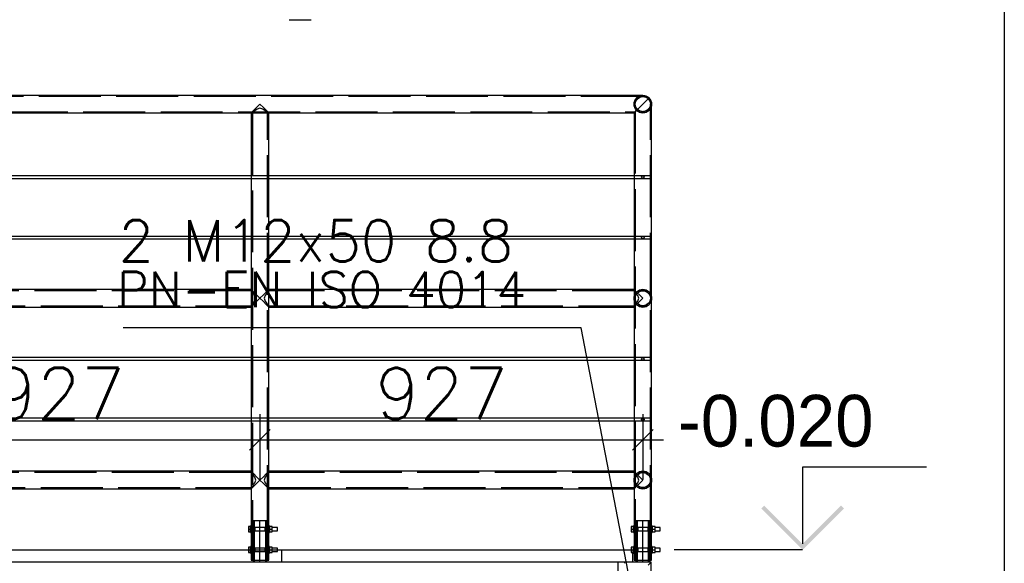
# Paper-space layout '450x700' of a CAD drawing. Header units: millimetres. Extents: x 0 to 420, y 0 to 695.
# Tile 77 of 86: x 367 to 415, y 429 to 455. Entities that reach past the tile are written whole.
import ezdxf

# ---------------------------------------------------------------- set-up
doc = ezdxf.new("R2010")
doc.units = ezdxf.units.MM
doc.linetypes.add('ACAD_ISO02W100', pattern=[15, 12, -3])
doc.linetypes.add('ACAD_ISO04W100', pattern=[30, 24, -3, 0, -3])
doc.layers.get('0').update_dxf_attribs({"linetype": 'CONTINUOUS'})
for name, color, linetype in [('AS_DIM_ON', 7, 'CONTINUOUS'), ('AS_INS_ON', 7, 'CONTINUOUS'), ('Tabelka', 172, 'CONTINUOUS')]:
    doc.layers.add(name, color=color, linetype=linetype)
doc.styles.add('ROMANS', font='romans')
doc.styles.add('Simplex.shx', font='simplex.shx', dxfattribs={"height": 2})

# ---------------------------------------------------------------- blocks, each defined once
blk = doc.blocks.new('*U5')
at = {"color": 3}
blk.add_lwpolyline([(0, 690), (0, 0), (-415, 0), (-415, 690)], close=True, dxfattribs=at)

psp = doc.layouts.new('450x700')

# ---------------------------------------------------------------- hatches: boundary and pattern name
at = {"layer": 'AS_INS_ON'}
psp.add_hatch(color=7, dxfattribs=at).paths.add_polyline_path([(403.37, 431.442), (403.229, 431.3), (405.229, 429.3), (407.229, 431.3), (407.088, 431.442), (405.229, 429.583)])

# ---------------------------------------------------------------- linework, layer by layer
at = {"color": 20, "linetype": 'Continuous', "ltscale": 0.25}
psp.add_line((380.362, 454.962), (381.424, 454.962), dxfattribs=at)
at = {"linetype": 'Continuous', "ltscale": 0.25}
for p, q in [((397.493, 451.3), (359.11, 451.3)), ((397.655, 451.268), (397.493, 451.3)), ((397.793, 451.176), (397.655, 451.268)), ((397.793, 451.176), (397.655, 451.039)), ((397.885, 451.039), (397.793, 451.176)), ((378.789, 450.714), (378.651, 450.576)), ((378.951, 450.876), (378.789, 450.714)), ((379.113, 450.714), (378.951, 450.876)), ((379.251, 450.576), (379.113, 450.714)), ((397.331, 450.714), (397.193, 450.576)), ((397.493, 450.876), (397.331, 450.714)), ((397.331, 450.714), (397.493, 450.876)), ((397.655, 451.039), (397.493, 450.876)), ((397.493, 450.876), (397.655, 451.039)), ((397.917, 450.876), (397.885, 451.039)), ((397.917, 447.403), (397.917, 450.876)), ((360.833, 450.452), (378.527, 450.452)), ((378.559, 450.485), (378.527, 450.452)), ((378.527, 450.452), (378.527, 447.403)), ((378.651, 450.576), (378.559, 450.485)), ((379.343, 450.485), (379.251, 450.576)), ((379.375, 450.452), (379.343, 450.485)), ((379.375, 450.452), (397.069, 450.452)), ((379.375, 447.403), (379.375, 450.452)), ((397.101, 450.485), (397.069, 450.452)), ((397.069, 450.452), (397.069, 447.403)), ((397.101, 450.485), (397.193, 450.576)), ((378.527, 447.403), (360.833, 447.403)), ((397.069, 447.403), (379.375, 447.403)), ((397.917, 447.385), (397.917, 447.403)), ((397.917, 447.343), (397.917, 447.385)), ((397.917, 447.301), (397.917, 447.343)), ((360.833, 447.283), (378.527, 447.283)), ((378.527, 447.283), (378.527, 444.47)), ((379.375, 447.283), (397.069, 447.283)), ((379.375, 444.47), (379.375, 447.283)), ((397.069, 447.283), (397.069, 444.47)), ((397.917, 447.283), (397.917, 447.301)), ((397.917, 444.47), (397.917, 447.283)), ((378.527, 444.47), (360.833, 444.47)), ((397.069, 444.47), (379.375, 444.47)), ((397.917, 444.452), (397.917, 444.47)), ((397.917, 444.41), (397.917, 444.452)), ((360.833, 444.35), (378.527, 444.35)), ((378.527, 444.35), (378.527, 441.9)), ((379.375, 444.35), (397.069, 444.35)), ((379.375, 441.9), (379.375, 444.35)), ((397.069, 444.35), (397.069, 441.9)), ((397.917, 444.367), (397.917, 444.41)), ((397.917, 444.35), (397.917, 444.367)), ((397.917, 438.603), (397.917, 444.35)), ((378.527, 441.9), (360.833, 441.9)), ((378.559, 441.868), (378.527, 441.9)), ((378.559, 441.868), (378.651, 441.776)), ((378.651, 441.776), (378.789, 441.639)), ((378.951, 441.476), (378.789, 441.638)), ((379.113, 441.638), (378.951, 441.476)), ((379.251, 441.776), (379.113, 441.639)), ((379.343, 441.868), (379.251, 441.776)), ((379.375, 441.9), (379.343, 441.868)), ((397.069, 441.9), (379.375, 441.9)), ((397.101, 441.868), (397.069, 441.9)), ((397.193, 441.776), (397.101, 441.868)), ((397.331, 441.639), (397.193, 441.776)), ((397.493, 441.476), (397.331, 441.638)), ((378.651, 441.176), (378.559, 441.085)), ((378.789, 441.314), (378.651, 441.176)), ((378.789, 441.314), (378.951, 441.476)), ((378.951, 441.476), (379.113, 441.314)), ((379.113, 441.314), (379.251, 441.177)), ((379.251, 441.177), (379.343, 441.085)), ((397.101, 441.085), (397.193, 441.177)), ((397.193, 441.177), (397.331, 441.314)), ((397.331, 441.314), (397.493, 441.476)), ((360.833, 441.052), (378.527, 441.052)), ((378.527, 441.052), (378.559, 441.085)), ((378.527, 441.052), (378.527, 438.603)), ((379.343, 441.085), (379.375, 441.052)), ((379.375, 441.052), (397.069, 441.052)), ((379.375, 438.603), (379.375, 441.052)), ((397.069, 441.052), (397.101, 441.085)), ((397.069, 441.052), (397.069, 438.603)), ((378.527, 438.603), (360.833, 438.603)), ((360.833, 438.483), (378.527, 438.483)), ((378.527, 438.483), (378.527, 435.67)), ((397.069, 438.603), (379.375, 438.603)), ((379.375, 438.483), (397.069, 438.483)), ((379.375, 435.67), (379.375, 438.483)), ((397.069, 438.483), (397.069, 435.67)), ((397.917, 438.585), (397.917, 438.603)), ((397.917, 438.543), (397.917, 438.585)), ((397.917, 438.501), (397.917, 438.543)), ((397.917, 438.483), (397.917, 438.501)), ((397.917, 435.67), (397.917, 438.483)), ((378.527, 435.67), (360.833, 435.67)), ((360.833, 435.55), (378.527, 435.55)), ((378.527, 435.55), (378.527, 433.1)), ((397.069, 435.67), (379.375, 435.67)), ((379.375, 435.55), (397.069, 435.55)), ((379.375, 433.1), (379.375, 435.55)), ((397.069, 435.55), (397.069, 433.1)), ((397.917, 435.652), (397.917, 435.67)), ((397.917, 435.61), (397.917, 435.652)), ((397.917, 435.567), (397.917, 435.61)), ((397.917, 435.55), (397.917, 435.567)), ((397.917, 430.46), (397.917, 435.55)), ((378.527, 433.1), (360.833, 433.1)), ((378.559, 433.068), (378.527, 433.1)), ((378.559, 433.068), (378.651, 432.976)), ((379.343, 433.068), (379.251, 432.976)), ((379.375, 433.1), (379.343, 433.068)), ((397.069, 433.1), (379.375, 433.1)), ((397.101, 433.068), (397.069, 433.1)), ((397.193, 432.976), (397.101, 433.068)), ((378.651, 432.976), (378.789, 432.839)), ((378.951, 432.676), (378.789, 432.838)), ((378.789, 432.514), (378.951, 432.676)), ((379.113, 432.838), (378.951, 432.676)), ((378.951, 432.676), (379.113, 432.514)), ((379.251, 432.976), (379.113, 432.839)), ((397.331, 432.839), (397.193, 432.976)), ((397.493, 432.676), (397.331, 432.838)), ((397.331, 432.514), (397.493, 432.676)), ((360.833, 432.252), (378.527, 432.252)), ((378.527, 432.252), (378.559, 432.285)), ((378.527, 432.252), (378.527, 430.46)), ((378.651, 432.376), (378.559, 432.285)), ((378.789, 432.514), (378.651, 432.376)), ((379.113, 432.514), (379.251, 432.377)), ((379.251, 432.377), (379.343, 432.285)), ((379.343, 432.285), (379.375, 432.252)), ((379.375, 432.252), (397.069, 432.252)), ((379.375, 430.46), (379.375, 432.252)), ((397.069, 432.252), (397.101, 432.285)), ((397.069, 432.252), (397.069, 430.46)), ((397.101, 432.285), (397.193, 432.377)), ((397.193, 432.377), (397.331, 432.514)), ((378.495, 430.425), (378.389, 430.425)), ((378.389, 430.425), (378.389, 430.3)), ((378.389, 430.3), (378.495, 430.3)), ((378.389, 430.3), (378.389, 430.176)), ((378.389, 430.176), (378.495, 430.176)), ((378.527, 430.46), (378.495, 430.46)), ((378.495, 430.457), (378.495, 430.46)), ((378.495, 430.448), (378.495, 430.457)), ((378.495, 430.433), (378.495, 430.448)), ((378.495, 430.413), (378.495, 430.433)), ((378.495, 430.389), (378.495, 430.413)), ((378.495, 430.362), (378.495, 430.389)), ((378.495, 430.332), (378.495, 430.362)), ((378.495, 430.3), (378.495, 430.332)), ((378.495, 430.269), (378.495, 430.3)), ((378.495, 430.239), (378.495, 430.269)), ((378.495, 430.211), (378.495, 430.239)), ((378.495, 430.187), (378.495, 430.211)), ((378.495, 430.167), (378.495, 430.187)), ((378.495, 430.152), (378.495, 430.167)), ((378.495, 430.143), (378.495, 430.152)), ((378.495, 430.14), (378.495, 430.143)), ((378.495, 430.14), (378.527, 430.14)), ((378.527, 430.46), (378.527, 430.457)), ((378.527, 430.457), (378.527, 430.448)), ((378.527, 430.448), (378.527, 430.433)), ((378.527, 430.433), (378.527, 430.413)), ((378.527, 430.413), (378.527, 430.389)), ((378.527, 430.4), (378.541, 430.371)), ((378.527, 430.389), (378.527, 430.362)), ((378.537, 430.38), (378.527, 430.38)), ((378.527, 430.362), (378.527, 430.332)), ((378.527, 430.332), (378.527, 430.3)), ((378.527, 430.3), (378.527, 430.269)), ((378.527, 430.269), (378.527, 430.239)), ((378.527, 430.239), (378.527, 430.211)), ((378.541, 430.23), (378.527, 430.2)), ((378.527, 430.22), (378.537, 430.22)), ((378.527, 430.211), (378.527, 430.187)), ((378.527, 430.187), (378.527, 430.167)), ((378.527, 430.167), (378.527, 430.152)), ((378.527, 430.152), (378.527, 430.143)), ((378.527, 430.143), (378.527, 430.14)), ((378.527, 430.14), (378.527, 429.46)), ((378.541, 430.371), (378.547, 430.3)), ((378.547, 430.3), (378.541, 430.23)), ((379.355, 430.3), (379.361, 430.371)), ((379.361, 430.23), (379.355, 430.3)), ((379.361, 430.371), (379.375, 430.4)), ((379.375, 430.2), (379.361, 430.23)), ((379.375, 430.38), (379.366, 430.38)), ((379.366, 430.22), (379.375, 430.22)), ((379.407, 430.46), (379.375, 430.46)), ((379.375, 430.457), (379.375, 430.46)), ((379.375, 430.448), (379.375, 430.457)), ((379.375, 430.433), (379.375, 430.448)), ((379.375, 430.413), (379.375, 430.433)), ((379.375, 430.389), (379.375, 430.413)), ((379.375, 430.362), (379.375, 430.389)), ((379.375, 430.332), (379.375, 430.362)), ((379.375, 430.3), (379.375, 430.332)), ((379.375, 430.269), (379.375, 430.3)), ((379.375, 430.239), (379.375, 430.269)), ((379.375, 430.211), (379.375, 430.239)), ((379.375, 430.187), (379.375, 430.211)), ((379.375, 430.167), (379.375, 430.187)), ((379.375, 430.152), (379.375, 430.167)), ((379.375, 430.143), (379.375, 430.152)), ((379.375, 430.14), (379.375, 430.143)), ((379.375, 430.14), (379.407, 430.14)), ((379.375, 429.46), (379.375, 430.14)), ((379.407, 430.46), (379.407, 430.457)), ((379.407, 430.457), (379.407, 430.448)), ((379.407, 430.448), (379.407, 430.433)), ((379.407, 430.433), (379.407, 430.413)), ((379.543, 430.425), (379.407, 430.425)), ((379.407, 430.413), (379.407, 430.389)), ((379.407, 430.389), (379.407, 430.362)), ((379.407, 430.362), (379.407, 430.332)), ((379.407, 430.332), (379.407, 430.3)), ((379.407, 430.3), (379.543, 430.3)), ((379.407, 430.3), (379.407, 430.269)), ((379.407, 430.269), (379.407, 430.239)), ((379.407, 430.239), (379.407, 430.211)), ((379.407, 430.211), (379.407, 430.187)), ((379.407, 430.187), (379.407, 430.167)), ((379.407, 430.176), (379.543, 430.176)), ((379.407, 430.167), (379.407, 430.152)), ((379.407, 430.152), (379.407, 430.143)), ((379.407, 430.143), (379.407, 430.14)), ((379.543, 430.3), (379.543, 430.425)), ((379.795, 430.38), (379.543, 430.38)), ((379.543, 430.176), (379.543, 430.3)), ((379.543, 430.22), (379.795, 430.22)), ((379.795, 430.374), (379.795, 430.38)), ((379.795, 430.357), (379.795, 430.374)), ((379.795, 430.331), (379.795, 430.357)), ((379.795, 430.3), (379.795, 430.331)), ((379.795, 430.27), (379.795, 430.3)), ((379.795, 430.244), (379.795, 430.27)), ((379.795, 430.226), (379.795, 430.244)), ((379.795, 430.22), (379.795, 430.226)), ((397.037, 430.425), (396.931, 430.425)), ((396.931, 430.425), (396.931, 430.3)), ((396.931, 430.3), (397.037, 430.3)), ((396.931, 430.3), (396.931, 430.176)), ((396.931, 430.176), (397.037, 430.176)), ((397.069, 430.46), (397.037, 430.46)), ((397.037, 430.457), (397.037, 430.46)), ((397.037, 430.448), (397.037, 430.457)), ((397.037, 430.433), (397.037, 430.448)), ((397.037, 430.413), (397.037, 430.433)), ((397.037, 430.389), (397.037, 430.413)), ((397.037, 430.362), (397.037, 430.389)), ((397.037, 430.332), (397.037, 430.362)), ((397.037, 430.3), (397.037, 430.332)), ((397.037, 430.269), (397.037, 430.3)), ((397.037, 430.239), (397.037, 430.269)), ((397.037, 430.211), (397.037, 430.239)), ((397.037, 430.187), (397.037, 430.211)), ((397.037, 430.167), (397.037, 430.187)), ((397.037, 430.152), (397.037, 430.167)), ((397.037, 430.143), (397.037, 430.152)), ((397.037, 430.14), (397.037, 430.143)), ((397.037, 430.14), (397.069, 430.14)), ((397.069, 430.46), (397.069, 430.457)), ((397.069, 430.457), (397.069, 430.448)), ((397.069, 430.448), (397.069, 430.433)), ((397.069, 430.433), (397.069, 430.413)), ((397.069, 430.413), (397.069, 430.389)), ((397.069, 430.4), (397.083, 430.371)), ((397.069, 430.389), (397.069, 430.362)), ((397.079, 430.38), (397.069, 430.38)), ((397.069, 430.362), (397.069, 430.332)), ((397.069, 430.332), (397.069, 430.3)), ((397.069, 430.3), (397.069, 430.269)), ((397.069, 430.269), (397.069, 430.239)), ((397.069, 430.239), (397.069, 430.211)), ((397.083, 430.23), (397.069, 430.2)), ((397.069, 430.22), (397.079, 430.22)), ((397.069, 430.211), (397.069, 430.187)), ((397.069, 430.187), (397.069, 430.167)), ((397.069, 430.167), (397.069, 430.152)), ((397.069, 430.152), (397.069, 430.143)), ((397.069, 430.143), (397.069, 430.14)), ((397.069, 430.14), (397.069, 429.46)), ((397.083, 430.371), (397.089, 430.3)), ((397.089, 430.3), (397.083, 430.23)), ((397.897, 430.3), (397.903, 430.371)), ((397.903, 430.23), (397.897, 430.3)), ((397.903, 430.371), (397.917, 430.4)), ((397.917, 430.2), (397.903, 430.23)), ((397.917, 430.38), (397.907, 430.38)), ((397.907, 430.22), (397.917, 430.22)), ((397.949, 430.46), (397.917, 430.46)), ((397.917, 430.457), (397.917, 430.46)), ((397.917, 430.448), (397.917, 430.457)), ((397.917, 430.433), (397.917, 430.448)), ((397.917, 430.413), (397.917, 430.433)), ((397.917, 430.389), (397.917, 430.413)), ((397.917, 430.362), (397.917, 430.389)), ((397.917, 430.332), (397.917, 430.362)), ((397.917, 430.3), (397.917, 430.332)), ((397.917, 430.269), (397.917, 430.3)), ((397.917, 430.239), (397.917, 430.269)), ((397.917, 430.211), (397.917, 430.239)), ((397.917, 430.187), (397.917, 430.211)), ((397.917, 430.167), (397.917, 430.187)), ((397.917, 430.152), (397.917, 430.167)), ((397.917, 430.143), (397.917, 430.152)), ((397.917, 430.14), (397.917, 430.143)), ((397.917, 430.14), (397.949, 430.14)), ((397.917, 429.46), (397.917, 430.14)), ((397.949, 430.46), (397.949, 430.457)), ((397.949, 430.457), (397.949, 430.448)), ((397.949, 430.448), (397.949, 430.433)), ((397.949, 430.433), (397.949, 430.413)), ((398.085, 430.425), (397.949, 430.425)), ((397.949, 430.413), (397.949, 430.389)), ((397.949, 430.389), (397.949, 430.362)), ((397.949, 430.362), (397.949, 430.332)), ((397.949, 430.332), (397.949, 430.3)), ((397.949, 430.3), (398.085, 430.3)), ((397.949, 430.3), (397.949, 430.269)), ((397.949, 430.269), (397.949, 430.239)), ((397.949, 430.239), (397.949, 430.211)), ((397.949, 430.211), (397.949, 430.187)), ((397.949, 430.187), (397.949, 430.167)), ((397.949, 430.176), (398.085, 430.176)), ((397.949, 430.167), (397.949, 430.152)), ((397.949, 430.152), (397.949, 430.143)), ((397.949, 430.143), (397.949, 430.14)), ((398.085, 430.3), (398.085, 430.425)), ((398.337, 430.38), (398.085, 430.38)), ((398.085, 430.176), (398.085, 430.3)), ((398.085, 430.22), (398.337, 430.22)), ((398.337, 430.374), (398.337, 430.38)), ((398.337, 430.357), (398.337, 430.374)), ((398.337, 430.331), (398.337, 430.357)), ((398.337, 430.3), (398.337, 430.331)), ((398.337, 430.27), (398.337, 430.3)), ((398.337, 430.244), (398.337, 430.27)), ((398.337, 430.226), (398.337, 430.244)), ((398.337, 430.22), (398.337, 430.226)), ((361.253, 429.3), (378.389, 429.3)), ((378.495, 429.425), (378.389, 429.425)), ((378.389, 429.425), (378.389, 429.3)), ((378.389, 429.3), (378.495, 429.3)), ((378.389, 429.3), (378.389, 429.176)), ((378.527, 429.46), (378.495, 429.46)), ((378.495, 429.457), (378.495, 429.46)), ((378.495, 429.448), (378.495, 429.457)), ((378.495, 429.433), (378.495, 429.448)), ((378.495, 429.413), (378.495, 429.433)), ((378.495, 429.389), (378.495, 429.413)), ((378.495, 429.362), (378.495, 429.389)), ((378.495, 429.332), (378.495, 429.362)), ((378.495, 429.3), (378.495, 429.332)), ((378.495, 429.269), (378.495, 429.3)), ((378.495, 429.239), (378.495, 429.269)), ((378.495, 429.211), (378.495, 429.239)), ((378.495, 429.187), (378.495, 429.211)), ((378.495, 429.167), (378.495, 429.187)), ((378.527, 429.46), (378.527, 429.457)), ((378.527, 429.457), (378.527, 429.448)), ((378.527, 429.448), (378.527, 429.433)), ((378.527, 429.433), (378.527, 429.413)), ((378.527, 429.413), (378.527, 429.389)), ((378.527, 429.4), (378.541, 429.371)), ((378.527, 429.389), (378.527, 429.362)), ((378.537, 429.38), (378.527, 429.38)), ((378.527, 429.362), (378.527, 429.332)), ((378.527, 429.332), (378.527, 429.3)), ((378.527, 429.3), (378.527, 429.269)), ((378.527, 429.269), (378.527, 429.239)), ((378.527, 429.239), (378.527, 429.211)), ((378.541, 429.23), (378.527, 429.2)), ((378.527, 429.22), (378.537, 429.22)), ((378.527, 429.211), (378.527, 429.187)), ((378.527, 429.187), (378.527, 429.167)), ((378.541, 429.371), (378.547, 429.3)), ((378.547, 429.3), (378.541, 429.23)), ((379.355, 429.3), (379.361, 429.371)), ((379.361, 429.23), (379.355, 429.3)), ((379.361, 429.371), (379.375, 429.4)), ((379.375, 429.2), (379.361, 429.23)), ((379.375, 429.38), (379.366, 429.38)), ((379.366, 429.22), (379.375, 429.22)), ((379.407, 429.46), (379.375, 429.46)), ((379.375, 429.457), (379.375, 429.46)), ((379.375, 429.448), (379.375, 429.457)), ((379.375, 429.433), (379.375, 429.448)), ((379.375, 429.413), (379.375, 429.433)), ((379.375, 429.389), (379.375, 429.413)), ((379.375, 429.362), (379.375, 429.389)), ((379.375, 429.332), (379.375, 429.362)), ((379.375, 429.3), (379.375, 429.332)), ((379.375, 429.269), (379.375, 429.3)), ((379.375, 429.239), (379.375, 429.269)), ((379.375, 429.211), (379.375, 429.239)), ((379.375, 429.187), (379.375, 429.211)), ((379.375, 429.167), (379.375, 429.187)), ((379.407, 429.46), (379.407, 429.457)), ((379.407, 429.457), (379.407, 429.448)), ((379.407, 429.448), (379.407, 429.433)), ((379.407, 429.433), (379.407, 429.413)), ((379.543, 429.425), (379.407, 429.425)), ((379.407, 429.413), (379.407, 429.389)), ((379.407, 429.389), (379.407, 429.362)), ((379.407, 429.362), (379.407, 429.332)), ((379.407, 429.332), (379.407, 429.3)), ((379.407, 429.3), (379.543, 429.3)), ((379.407, 429.3), (379.407, 429.269)), ((379.407, 429.269), (379.407, 429.239)), ((379.407, 429.239), (379.407, 429.211)), ((379.407, 429.211), (379.407, 429.187)), ((379.407, 429.187), (379.407, 429.167)), ((379.543, 429.3), (379.543, 429.425)), ((379.795, 429.38), (379.543, 429.38)), ((379.543, 429.176), (379.543, 429.3)), ((379.543, 429.22), (379.795, 429.22)), ((379.795, 429.374), (379.795, 429.38)), ((379.795, 429.357), (379.795, 429.374)), ((379.795, 429.331), (379.795, 429.357)), ((379.795, 429.3), (379.795, 429.331)), ((379.795, 429.3), (380.009, 429.3)), ((379.795, 429.27), (379.795, 429.3)), ((379.795, 429.244), (379.795, 429.27)), ((379.795, 429.226), (379.795, 429.244)), ((379.795, 429.22), (379.795, 429.226)), ((380.009, 429.3), (396.931, 429.3)), ((380.009, 428.7), (380.009, 429.3)), ((397.037, 429.425), (396.931, 429.425)), ((396.931, 429.425), (396.931, 429.3)), ((396.931, 429.3), (397.037, 429.3)), ((396.931, 429.3), (396.931, 429.176)), ((397.069, 429.46), (397.037, 429.46)), ((397.037, 429.457), (397.037, 429.46)), ((397.037, 429.448), (397.037, 429.457)), ((397.037, 429.433), (397.037, 429.448)), ((397.037, 429.413), (397.037, 429.433)), ((397.037, 429.389), (397.037, 429.413)), ((397.037, 429.362), (397.037, 429.389)), ((397.037, 429.332), (397.037, 429.362)), ((397.037, 429.3), (397.037, 429.332)), ((397.037, 429.269), (397.037, 429.3)), ((397.037, 429.239), (397.037, 429.269)), ((397.037, 429.211), (397.037, 429.239)), ((397.037, 429.187), (397.037, 429.211)), ((397.037, 429.167), (397.037, 429.187)), ((397.069, 429.46), (397.069, 429.457)), ((397.069, 429.457), (397.069, 429.448)), ((397.069, 429.448), (397.069, 429.433)), ((397.069, 429.433), (397.069, 429.413)), ((397.069, 429.413), (397.069, 429.389)), ((397.069, 429.4), (397.083, 429.371)), ((397.069, 429.389), (397.069, 429.362)), ((397.079, 429.38), (397.069, 429.38)), ((397.069, 429.362), (397.069, 429.332)), ((397.069, 429.332), (397.069, 429.3)), ((397.069, 429.3), (397.069, 429.269)), ((397.069, 429.269), (397.069, 429.239)), ((397.069, 429.239), (397.069, 429.211)), ((397.083, 429.23), (397.069, 429.2)), ((397.069, 429.22), (397.079, 429.22)), ((397.069, 429.211), (397.069, 429.187)), ((397.069, 429.187), (397.069, 429.167)), ((397.083, 429.371), (397.089, 429.3)), ((397.089, 429.3), (397.083, 429.23)), ((397.897, 429.3), (397.903, 429.371)), ((397.903, 429.23), (397.897, 429.3)), ((397.903, 429.371), (397.917, 429.4)), ((397.917, 429.2), (397.903, 429.23)), ((397.917, 429.38), (397.907, 429.38)), ((397.907, 429.22), (397.917, 429.22)), ((397.949, 429.46), (397.917, 429.46)), ((397.917, 429.457), (397.917, 429.46)), ((397.917, 429.448), (397.917, 429.457)), ((397.917, 429.433), (397.917, 429.448)), ((397.917, 429.413), (397.917, 429.433)), ((397.917, 429.389), (397.917, 429.413)), ((397.917, 429.362), (397.917, 429.389)), ((397.917, 429.332), (397.917, 429.362)), ((397.917, 429.3), (397.917, 429.332)), ((397.917, 429.269), (397.917, 429.3)), ((397.917, 429.239), (397.917, 429.269)), ((397.917, 429.211), (397.917, 429.239)), ((397.917, 429.187), (397.917, 429.211)), ((397.917, 429.167), (397.917, 429.187)), ((397.949, 429.46), (397.949, 429.457)), ((397.949, 429.457), (397.949, 429.448)), ((397.949, 429.448), (397.949, 429.433)), ((397.949, 429.433), (397.949, 429.413)), ((398.085, 429.425), (397.949, 429.425)), ((397.949, 429.413), (397.949, 429.389)), ((397.949, 429.389), (397.949, 429.362)), ((397.949, 429.362), (397.949, 429.332)), ((397.949, 429.332), (397.949, 429.3)), ((397.949, 429.3), (398.085, 429.3)), ((397.949, 429.3), (397.949, 429.269)), ((397.949, 429.269), (397.949, 429.239)), ((397.949, 429.239), (397.949, 429.211)), ((397.949, 429.211), (397.949, 429.187)), ((397.949, 429.187), (397.949, 429.167)), ((398.085, 429.3), (398.085, 429.425)), ((398.337, 429.38), (398.085, 429.38)), ((398.085, 429.176), (398.085, 429.3)), ((398.085, 429.22), (398.337, 429.22)), ((398.337, 429.374), (398.337, 429.38)), ((398.337, 429.357), (398.337, 429.374)), ((398.337, 429.331), (398.337, 429.357)), ((398.337, 429.3), (398.337, 429.331)), ((398.337, 429.27), (398.337, 429.3)), ((398.337, 429.244), (398.337, 429.27)), ((398.337, 429.226), (398.337, 429.244)), ((398.337, 429.22), (398.337, 429.226)), ((378.389, 429.176), (378.495, 429.176)), ((378.495, 429.152), (378.495, 429.167)), ((378.495, 429.143), (378.495, 429.152)), ((378.495, 429.14), (378.495, 429.143)), ((378.495, 429.14), (378.527, 429.14)), ((378.527, 429.167), (378.527, 429.152)), ((378.527, 429.152), (378.527, 429.143)), ((378.527, 429.143), (378.527, 429.14)), ((378.527, 429.14), (378.527, 428.8)), ((378.527, 428.8), (378.559, 428.8)), ((378.559, 428.8), (378.651, 428.8)), ((378.614, 428.8), (378.614, 428.7)), ((378.651, 428.8), (378.789, 428.8)), ((378.789, 428.8), (378.951, 428.8)), ((378.951, 428.8), (379.113, 428.8)), ((379.113, 428.8), (379.251, 428.8)), ((379.251, 428.8), (379.343, 428.8)), ((379.288, 428.7), (379.288, 428.8)), ((379.343, 428.8), (379.375, 428.8)), ((379.375, 429.152), (379.375, 429.167)), ((379.375, 429.143), (379.375, 429.152)), ((379.375, 429.14), (379.375, 429.143)), ((379.375, 429.14), (379.407, 429.14)), ((379.375, 428.8), (379.375, 429.14)), ((379.407, 429.176), (379.543, 429.176)), ((379.407, 429.167), (379.407, 429.152)), ((379.407, 429.152), (379.407, 429.143)), ((379.407, 429.143), (379.407, 429.14)), ((396.931, 429.176), (397.037, 429.176)), ((397.009, 428.7), (397.009, 429.176)), ((397.037, 429.152), (397.037, 429.167)), ((397.037, 429.143), (397.037, 429.152)), ((397.037, 429.14), (397.037, 429.143)), ((397.037, 429.14), (397.069, 429.14)), ((397.069, 429.167), (397.069, 429.152)), ((397.069, 429.152), (397.069, 429.143)), ((397.069, 429.143), (397.069, 429.14)), ((397.069, 429.14), (397.069, 428.8)), ((397.069, 428.8), (397.101, 428.8)), ((397.101, 428.8), (397.193, 428.8)), ((397.156, 428.8), (397.156, 428.7)), ((397.193, 428.8), (397.331, 428.8)), ((397.331, 428.8), (397.493, 428.8)), ((397.493, 428.8), (397.655, 428.8)), ((397.655, 428.8), (397.793, 428.8)), ((397.793, 428.8), (397.885, 428.8)), ((397.83, 428.7), (397.83, 428.8)), ((397.885, 428.8), (397.917, 428.8)), ((397.917, 429.152), (397.917, 429.167)), ((397.917, 429.143), (397.917, 429.152)), ((397.917, 429.14), (397.917, 429.143)), ((397.917, 429.14), (397.949, 429.14)), ((397.917, 428.8), (397.917, 429.14)), ((397.949, 429.176), (398.085, 429.176)), ((397.949, 429.167), (397.949, 429.152)), ((397.949, 429.152), (397.949, 429.143)), ((397.949, 429.143), (397.949, 429.14)), ((397.893, 428.7), (360.009, 428.7)), ((397.745, 428.552), (397.893, 428.7)), ((397.893, 407.6), (397.893, 428.7))]:
    psp.add_line(p, q, dxfattribs=at)
at = {"color": 84, "linetype": 'ACAD_ISO02W100', "ltscale": 0.25}
for p, q in [((397.493, 451.242), (359.112, 451.242)), ((397.193, 451.176), (397.101, 451.039)), ((397.155, 451.016), (397.234, 451.135)), ((397.193, 451.176), (397.331, 451.268)), ((397.292, 451.242), (397.193, 451.176)), ((397.234, 451.135), (397.353, 451.214)), ((397.331, 451.268), (397.292, 451.242)), ((397.331, 451.268), (397.493, 451.3)), ((397.353, 451.214), (397.493, 451.242)), ((397.493, 451.242), (397.633, 451.214)), ((397.752, 451.135), (397.633, 451.214)), ((397.633, 451.016), (397.752, 451.135)), ((397.793, 451.176), (397.752, 451.135)), ((397.752, 451.135), (397.793, 451.176)), ((397.752, 451.135), (397.831, 451.016)), ((378.951, 450.676), (378.811, 450.634)), ((379.091, 450.634), (378.951, 450.676)), ((397.101, 451.039), (397.069, 450.876)), ((397.069, 450.876), (397.101, 450.714)), ((397.193, 450.576), (397.101, 450.714)), ((397.127, 450.876), (397.155, 451.016)), ((397.155, 450.736), (397.127, 450.876)), ((397.234, 450.618), (397.155, 450.736)), ((397.234, 450.618), (397.353, 450.736)), ((397.831, 450.736), (397.752, 450.617)), ((397.793, 450.576), (397.885, 450.714)), ((397.831, 451.016), (397.859, 450.876)), ((397.859, 450.876), (397.831, 450.736)), ((397.859, 430.4), (397.859, 450.876)), ((397.917, 450.876), (397.885, 450.714)), ((359.141, 450.51), (397.127, 450.51)), ((378.559, 450.485), (378.527, 450.452)), ((378.527, 450.452), (379.375, 450.452)), ((378.585, 450.51), (378.559, 450.485)), ((378.651, 450.576), (378.585, 450.51)), ((378.613, 450.48), (378.585, 450.452)), ((378.613, 450.48), (378.585, 450.452)), ((378.585, 450.452), (378.585, 430.4)), ((378.628, 450.485), (378.613, 450.48)), ((378.692, 450.549), (378.628, 450.485)), ((378.654, 450.51), (378.628, 450.485)), ((378.692, 450.549), (378.654, 450.51)), ((378.754, 450.576), (378.692, 450.549)), ((378.811, 450.634), (378.754, 450.576)), ((379.149, 450.576), (379.091, 450.634)), ((379.21, 450.549), (379.149, 450.576)), ((379.274, 450.485), (379.21, 450.549)), ((379.249, 450.51), (379.21, 450.549)), ((379.274, 450.485), (379.249, 450.51)), ((379.317, 450.51), (379.251, 450.576)), ((379.289, 450.48), (379.274, 450.485)), ((379.317, 450.452), (379.289, 450.48)), ((379.317, 450.452), (379.289, 450.48)), ((379.343, 450.485), (379.317, 450.51)), ((379.317, 430.4), (379.317, 450.452)), ((379.375, 450.452), (379.343, 450.485)), ((397.127, 450.51), (397.155, 450.538)), ((397.127, 450.51), (397.127, 430.4)), ((397.193, 450.576), (397.155, 450.538)), ((397.193, 450.576), (397.234, 450.618)), ((397.193, 450.576), (397.331, 450.485)), ((397.353, 450.538), (397.234, 450.617)), ((397.353, 450.538), (397.234, 450.617)), ((397.331, 450.485), (397.493, 450.452)), ((397.493, 450.51), (397.353, 450.538)), ((397.633, 450.538), (397.493, 450.51)), ((397.493, 450.452), (397.655, 450.485)), ((397.752, 450.617), (397.633, 450.538)), ((397.655, 450.485), (397.793, 450.576)), ((379.317, 447.403), (378.527, 447.403)), ((378.527, 447.403), (378.527, 447.283)), ((379.375, 447.403), (379.317, 447.403)), ((379.375, 447.283), (379.375, 447.403)), ((397.127, 447.403), (397.069, 447.403)), ((397.069, 447.403), (397.069, 447.283)), ((397.493, 447.403), (397.127, 447.403)), ((397.917, 447.403), (397.493, 447.403)), ((378.527, 447.283), (379.375, 447.283)), ((397.069, 447.283), (397.917, 447.283)), ((379.317, 444.47), (378.527, 444.47)), ((378.527, 444.47), (378.527, 444.35)), ((379.375, 444.47), (379.317, 444.47)), ((379.375, 444.35), (379.375, 444.47)), ((397.127, 444.47), (397.069, 444.47)), ((397.069, 444.47), (397.069, 444.35)), ((397.493, 444.47), (397.127, 444.47)), ((397.917, 444.47), (397.493, 444.47)), ((378.527, 444.35), (379.375, 444.35)), ((397.069, 444.35), (397.917, 444.35)), ((378.527, 441.842), (360.833, 441.842)), ((378.527, 441.9), (378.527, 441.842)), ((378.555, 441.814), (378.527, 441.842)), ((378.527, 441.842), (378.527, 441.11)), ((378.559, 441.8), (378.555, 441.814)), ((378.624, 441.735), (378.559, 441.8)), ((378.651, 441.674), (378.624, 441.735)), ((378.709, 441.616), (378.651, 441.674)), ((378.75, 441.476), (378.709, 441.616)), ((379.194, 441.616), (379.152, 441.476)), ((379.251, 441.674), (379.194, 441.616)), ((379.278, 441.735), (379.251, 441.674)), ((379.343, 441.8), (379.278, 441.735)), ((379.343, 441.868), (379.317, 441.842)), ((379.343, 441.8), (379.317, 441.774)), ((379.375, 441.9), (379.343, 441.868)), ((379.347, 441.814), (379.343, 441.8)), ((379.375, 441.842), (379.347, 441.814)), ((379.375, 441.842), (379.347, 441.814)), ((379.375, 441.052), (379.375, 441.9)), ((397.069, 441.842), (379.375, 441.842)), ((397.069, 441.9), (397.069, 441.842)), ((397.097, 441.814), (397.069, 441.842)), ((397.069, 441.842), (397.069, 441.11)), ((397.101, 441.639), (397.069, 441.476)), ((397.101, 441.8), (397.097, 441.814)), ((397.166, 441.735), (397.101, 441.8)), ((397.193, 441.776), (397.101, 441.639)), ((397.127, 441.476), (397.155, 441.616)), ((397.155, 441.616), (397.193, 441.674)), ((397.193, 441.674), (397.166, 441.735)), ((397.331, 441.868), (397.193, 441.776)), ((397.193, 441.674), (397.193, 441.776)), ((397.193, 441.674), (397.234, 441.735)), ((397.251, 441.616), (397.193, 441.674)), ((397.234, 441.735), (397.331, 441.8)), ((397.292, 441.476), (397.251, 441.616)), ((397.493, 441.9), (397.331, 441.868)), ((397.331, 441.8), (397.353, 441.814)), ((397.353, 441.814), (397.493, 441.842)), ((397.655, 441.868), (397.493, 441.9)), ((397.493, 441.842), (397.633, 441.814)), ((397.633, 441.814), (397.655, 441.8)), ((397.793, 441.776), (397.655, 441.868)), ((397.655, 441.8), (397.752, 441.735)), ((397.752, 441.735), (397.793, 441.674)), ((397.885, 441.639), (397.793, 441.776)), ((397.793, 441.674), (397.831, 441.616)), ((397.831, 441.616), (397.859, 441.476)), ((397.917, 441.476), (397.885, 441.638)), ((360.833, 441.11), (378.527, 441.11)), ((378.527, 441.11), (378.555, 441.138)), ((378.527, 441.11), (378.555, 441.138)), ((378.527, 441.11), (378.527, 441.052)), ((378.555, 441.138), (378.559, 441.153)), ((378.559, 441.153), (378.624, 441.218)), ((378.624, 441.218), (378.651, 441.279)), ((378.651, 441.279), (378.709, 441.336)), ((378.709, 441.336), (378.75, 441.476)), ((379.152, 441.476), (379.194, 441.336)), ((379.194, 441.336), (379.251, 441.279)), ((379.251, 441.279), (379.278, 441.218)), ((379.278, 441.218), (379.343, 441.153)), ((379.343, 441.153), (379.347, 441.138)), ((379.347, 441.138), (379.375, 441.11)), ((379.375, 441.11), (397.069, 441.11)), ((397.069, 441.476), (397.101, 441.314)), ((397.069, 441.11), (397.097, 441.138)), ((397.069, 441.11), (397.097, 441.138)), ((397.069, 441.11), (397.069, 441.052)), ((397.097, 441.138), (397.101, 441.153)), ((397.101, 441.314), (397.193, 441.177)), ((397.101, 441.153), (397.166, 441.218)), ((397.101, 441.153), (397.127, 441.179)), ((397.155, 441.336), (397.127, 441.476)), ((397.193, 441.279), (397.155, 441.336)), ((397.166, 441.218), (397.193, 441.279)), ((397.166, 441.218), (397.193, 441.279)), ((397.193, 441.279), (397.251, 441.336)), ((397.234, 441.218), (397.193, 441.279)), ((397.193, 441.177), (397.193, 441.279)), ((397.193, 441.177), (397.331, 441.085)), ((397.331, 441.153), (397.234, 441.218)), ((397.251, 441.336), (397.292, 441.476)), ((397.353, 441.138), (397.331, 441.153)), ((397.493, 441.11), (397.353, 441.138)), ((397.633, 441.138), (397.493, 441.11)), ((397.655, 441.153), (397.633, 441.138)), ((397.752, 441.218), (397.655, 441.153)), ((397.655, 441.085), (397.793, 441.177)), ((397.793, 441.279), (397.752, 441.218)), ((397.831, 441.336), (397.793, 441.279)), ((397.793, 441.177), (397.885, 441.314)), ((397.859, 441.476), (397.831, 441.336)), ((397.885, 441.314), (397.917, 441.476)), ((397.069, 441.052), (397.101, 441.085)), ((397.331, 441.085), (397.493, 441.052)), ((397.493, 441.052), (397.655, 441.085)), ((379.317, 438.603), (378.527, 438.603)), ((378.527, 438.603), (378.527, 438.483)), ((378.527, 438.483), (379.375, 438.483)), ((379.375, 438.603), (379.317, 438.603)), ((379.375, 438.483), (379.375, 438.603)), ((397.127, 438.603), (397.069, 438.603)), ((397.069, 438.603), (397.069, 438.483)), ((397.069, 438.483), (397.917, 438.483)), ((397.493, 438.603), (397.127, 438.603)), ((397.917, 438.603), (397.493, 438.603)), ((379.317, 435.67), (378.527, 435.67)), ((378.527, 435.67), (378.527, 435.55)), ((378.527, 435.55), (379.375, 435.55)), ((379.375, 435.67), (379.317, 435.67)), ((379.375, 435.55), (379.375, 435.67)), ((397.127, 435.67), (397.069, 435.67)), ((397.069, 435.67), (397.069, 435.55)), ((397.069, 435.55), (397.917, 435.55)), ((397.493, 435.67), (397.127, 435.67)), ((397.917, 435.67), (397.493, 435.67)), ((378.527, 433.042), (360.833, 433.042)), ((378.527, 433.1), (378.527, 433.042)), ((378.555, 433.014), (378.527, 433.042)), ((378.527, 433.042), (378.527, 432.31)), ((378.559, 433), (378.555, 433.014)), ((378.624, 432.935), (378.559, 433)), ((379.317, 433.042), (379.251, 432.976)), ((379.343, 433), (379.278, 432.935)), ((379.347, 433.014), (379.343, 433)), ((379.375, 433.042), (379.347, 433.014)), ((379.375, 433.042), (379.347, 433.014)), ((379.375, 432.252), (379.375, 433.1)), ((397.069, 433.042), (379.375, 433.042)), ((397.069, 433.1), (397.069, 433.042)), ((397.097, 433.014), (397.069, 433.042)), ((397.069, 433.042), (397.069, 432.31)), ((397.101, 433), (397.097, 433.014)), ((397.166, 432.935), (397.101, 433)), ((397.331, 433.068), (397.193, 432.976)), ((397.234, 432.935), (397.331, 433)), ((397.493, 433.1), (397.331, 433.068)), ((397.331, 433), (397.353, 433.014)), ((397.353, 433.014), (397.493, 433.042)), ((397.655, 433.068), (397.493, 433.1)), ((397.493, 433.042), (397.633, 433.014)), ((397.633, 433.014), (397.655, 433)), ((397.793, 432.976), (397.655, 433.068)), ((397.655, 433), (397.752, 432.935)), ((378.651, 432.874), (378.624, 432.935)), ((378.709, 432.816), (378.651, 432.874)), ((378.651, 432.479), (378.709, 432.536)), ((378.75, 432.676), (378.709, 432.816)), ((378.709, 432.536), (378.75, 432.676)), ((379.194, 432.816), (379.152, 432.676)), ((379.152, 432.676), (379.194, 432.536)), ((379.251, 432.874), (379.194, 432.816)), ((379.194, 432.536), (379.251, 432.479)), ((379.278, 432.935), (379.251, 432.874)), ((379.317, 432.974), (379.278, 432.935)), ((397.101, 432.839), (397.069, 432.676)), ((397.069, 432.676), (397.101, 432.514)), ((397.101, 432.839), (397.193, 432.976)), ((397.166, 432.935), (397.127, 432.974)), ((397.127, 432.676), (397.155, 432.816)), ((397.155, 432.536), (397.127, 432.676)), ((397.155, 432.816), (397.193, 432.874)), ((397.193, 432.479), (397.155, 432.536)), ((397.193, 432.874), (397.166, 432.935)), ((397.193, 432.874), (397.193, 432.976)), ((397.193, 432.874), (397.234, 432.935)), ((397.251, 432.816), (397.193, 432.874)), ((397.193, 432.479), (397.251, 432.536)), ((397.292, 432.676), (397.251, 432.816)), ((397.251, 432.536), (397.292, 432.676)), ((397.752, 432.935), (397.793, 432.874)), ((397.885, 432.839), (397.793, 432.976)), ((397.793, 432.874), (397.831, 432.816)), ((397.831, 432.536), (397.793, 432.479)), ((397.831, 432.816), (397.859, 432.676)), ((397.859, 432.676), (397.831, 432.536)), ((397.917, 432.676), (397.885, 432.838)), ((397.885, 432.514), (397.917, 432.676)), ((360.833, 432.31), (378.527, 432.31)), ((378.527, 432.31), (378.555, 432.338)), ((378.527, 432.31), (378.555, 432.338)), ((378.527, 432.31), (378.527, 432.252)), ((378.555, 432.338), (378.559, 432.353)), ((378.559, 432.353), (378.624, 432.418)), ((378.624, 432.418), (378.651, 432.479)), ((379.251, 432.479), (379.278, 432.418)), ((379.278, 432.418), (379.343, 432.353)), ((379.343, 432.353), (379.347, 432.338)), ((379.347, 432.338), (379.375, 432.31)), ((379.375, 432.31), (397.069, 432.31)), ((397.069, 432.31), (397.097, 432.338)), ((397.069, 432.31), (397.097, 432.338)), ((397.069, 432.31), (397.069, 432.252)), ((397.097, 432.338), (397.101, 432.353)), ((397.193, 432.377), (397.101, 432.514)), ((397.101, 432.353), (397.166, 432.418)), ((397.127, 432.379), (397.166, 432.418)), ((397.166, 432.418), (397.193, 432.479)), ((397.166, 432.418), (397.193, 432.479)), ((397.234, 432.418), (397.193, 432.479)), ((397.193, 432.377), (397.193, 432.479)), ((397.193, 432.377), (397.331, 432.285)), ((397.331, 432.353), (397.234, 432.418)), ((397.353, 432.338), (397.331, 432.353)), ((397.331, 432.285), (397.493, 432.252)), ((397.493, 432.31), (397.353, 432.338)), ((397.633, 432.338), (397.493, 432.31)), ((397.493, 432.252), (397.655, 432.285)), ((397.655, 432.353), (397.633, 432.338)), ((397.752, 432.418), (397.655, 432.353)), ((397.655, 432.285), (397.793, 432.377)), ((397.793, 432.479), (397.752, 432.418)), ((397.793, 432.377), (397.885, 432.514)), ((378.713, 430.7), (378.614, 430.7)), ((378.614, 430.7), (378.614, 430.4)), ((378.672, 430.7), (378.672, 430.4)), ((378.951, 430.7), (378.713, 430.7)), ((379.189, 430.7), (378.951, 430.7)), ((379.288, 430.7), (379.189, 430.7)), ((379.23, 430.4), (379.23, 430.7)), ((379.288, 430.4), (379.288, 430.7)), ((397.255, 430.7), (397.156, 430.7)), ((397.156, 430.7), (397.156, 430.4)), ((397.214, 430.7), (397.214, 430.4)), ((397.493, 430.7), (397.255, 430.7)), ((397.731, 430.7), (397.493, 430.7)), ((397.83, 430.7), (397.731, 430.7)), ((397.772, 430.4), (397.772, 430.7)), ((397.83, 430.4), (397.83, 430.7)), ((378.527, 430.4), (378.537, 430.38)), ((378.585, 430.4), (378.527, 430.4)), ((378.537, 430.22), (378.527, 430.2)), ((378.527, 430.2), (378.585, 430.2)), ((378.537, 430.38), (378.541, 430.371)), ((378.634, 430.38), (378.537, 430.38)), ((378.541, 430.23), (378.537, 430.22)), ((378.537, 430.22), (378.634, 430.22)), ((378.585, 430.4), (378.595, 430.38)), ((378.585, 430.4), (378.599, 430.371)), ((378.599, 430.23), (378.585, 430.2)), ((378.595, 430.22), (378.585, 430.2)), ((378.585, 430.2), (378.585, 429.4)), ((378.595, 430.38), (378.599, 430.371)), ((378.599, 430.23), (378.595, 430.22)), ((378.599, 430.371), (378.605, 430.3)), ((378.605, 430.3), (378.599, 430.23)), ((378.614, 430.4), (378.643, 430.371)), ((378.614, 430.4), (378.634, 430.38)), ((378.672, 430.4), (378.614, 430.4)), ((378.643, 430.23), (378.614, 430.2)), ((378.634, 430.22), (378.614, 430.2)), ((378.614, 430.2), (378.614, 429.4)), ((378.614, 430.2), (378.672, 430.2)), ((379.268, 430.38), (378.634, 430.38)), ((378.634, 430.38), (378.643, 430.371)), ((378.643, 430.23), (378.634, 430.22)), ((378.634, 430.22), (379.268, 430.22)), ((378.643, 430.371), (378.656, 430.3)), ((378.656, 430.3), (378.643, 430.23)), ((378.672, 430.4), (378.701, 430.371)), ((378.672, 430.4), (378.692, 430.38)), ((378.701, 430.23), (378.672, 430.2)), ((378.692, 430.22), (378.672, 430.2)), ((378.672, 430.2), (378.672, 429.4)), ((378.692, 430.38), (378.701, 430.371)), ((378.701, 430.23), (378.692, 430.22)), ((378.701, 430.371), (378.702, 430.37)), ((378.702, 430.231), (378.701, 430.23)), ((378.702, 430.37), (378.702, 430.3)), ((378.702, 430.3), (378.702, 430.231)), ((379.2, 430.37), (379.201, 430.371)), ((379.2, 430.3), (379.2, 430.37)), ((379.2, 430.231), (379.2, 430.3)), ((379.201, 430.23), (379.2, 430.231)), ((379.201, 430.371), (379.23, 430.4)), ((379.201, 430.371), (379.21, 430.38)), ((379.21, 430.22), (379.201, 430.23)), ((379.23, 430.2), (379.201, 430.23)), ((379.21, 430.38), (379.23, 430.4)), ((379.23, 430.2), (379.21, 430.22)), ((379.288, 430.4), (379.23, 430.4)), ((379.23, 429.4), (379.23, 430.2)), ((379.23, 430.2), (379.288, 430.2)), ((379.247, 430.3), (379.259, 430.371)), ((379.259, 430.23), (379.247, 430.3)), ((379.259, 430.371), (379.288, 430.4)), ((379.259, 430.371), (379.268, 430.38)), ((379.268, 430.22), (379.259, 430.23)), ((379.288, 430.2), (379.259, 430.23)), ((379.268, 430.38), (379.288, 430.4)), ((379.366, 430.38), (379.268, 430.38)), ((379.268, 430.22), (379.366, 430.22)), ((379.288, 430.2), (379.268, 430.22)), ((379.288, 429.4), (379.288, 430.2)), ((379.297, 430.3), (379.303, 430.371)), ((379.303, 430.23), (379.297, 430.3)), ((379.303, 430.371), (379.317, 430.4)), ((379.303, 430.371), (379.308, 430.38)), ((379.317, 430.2), (379.303, 430.23)), ((379.308, 430.22), (379.303, 430.23)), ((379.308, 430.38), (379.317, 430.4)), ((379.317, 430.2), (379.308, 430.22)), ((379.375, 430.4), (379.317, 430.4)), ((379.317, 430.2), (379.375, 430.2)), ((379.317, 429.4), (379.317, 430.2)), ((379.361, 430.371), (379.366, 430.38)), ((379.366, 430.22), (379.361, 430.23)), ((379.366, 430.38), (379.375, 430.4)), ((379.375, 430.2), (379.366, 430.22)), ((397.069, 430.4), (397.079, 430.38)), ((397.127, 430.4), (397.069, 430.4)), ((397.079, 430.22), (397.069, 430.2)), ((397.069, 430.2), (397.127, 430.2)), ((397.079, 430.38), (397.083, 430.371)), ((397.907, 430.38), (397.079, 430.38)), ((397.083, 430.23), (397.079, 430.22)), ((397.079, 430.22), (397.907, 430.22)), ((397.127, 430.4), (397.137, 430.38)), ((397.127, 430.4), (397.141, 430.371)), ((397.141, 430.23), (397.127, 430.2)), ((397.137, 430.22), (397.127, 430.2)), ((397.127, 430.2), (397.127, 429.4)), ((397.137, 430.38), (397.141, 430.371)), ((397.141, 430.23), (397.137, 430.22)), ((397.141, 430.371), (397.147, 430.3)), ((397.147, 430.3), (397.141, 430.23)), ((397.156, 430.4), (397.185, 430.371)), ((397.156, 430.4), (397.176, 430.38)), ((397.214, 430.4), (397.156, 430.4)), ((397.185, 430.23), (397.156, 430.2)), ((397.176, 430.22), (397.156, 430.2)), ((397.156, 430.2), (397.156, 429.4)), ((397.156, 430.2), (397.214, 430.2)), ((397.176, 430.38), (397.185, 430.371)), ((397.185, 430.23), (397.176, 430.22)), ((397.185, 430.371), (397.197, 430.3)), ((397.197, 430.3), (397.185, 430.23)), ((397.214, 430.4), (397.243, 430.371)), ((397.214, 430.4), (397.234, 430.38)), ((397.243, 430.23), (397.214, 430.2)), ((397.234, 430.22), (397.214, 430.2)), ((397.214, 430.2), (397.214, 429.4)), ((397.234, 430.38), (397.243, 430.371)), ((397.243, 430.23), (397.234, 430.22)), ((397.243, 430.371), (397.244, 430.37)), ((397.244, 430.231), (397.243, 430.23)), ((397.244, 430.37), (397.244, 430.3)), ((397.244, 430.3), (397.244, 430.231)), ((397.742, 430.37), (397.743, 430.371)), ((397.742, 430.37), (397.742, 430.3)), ((397.742, 430.3), (397.742, 430.231)), ((397.743, 430.23), (397.742, 430.231)), ((397.743, 430.371), (397.772, 430.4)), ((397.743, 430.371), (397.752, 430.38)), ((397.752, 430.22), (397.743, 430.23)), ((397.772, 430.2), (397.743, 430.23)), ((397.752, 430.38), (397.772, 430.4)), ((397.772, 430.2), (397.752, 430.22)), ((397.83, 430.4), (397.772, 430.4)), ((397.772, 429.4), (397.772, 430.2)), ((397.772, 430.2), (397.83, 430.2)), ((397.789, 430.3), (397.801, 430.371)), ((397.801, 430.23), (397.789, 430.3)), ((397.801, 430.371), (397.83, 430.4)), ((397.801, 430.371), (397.81, 430.38)), ((397.81, 430.22), (397.801, 430.23)), ((397.83, 430.2), (397.801, 430.23)), ((397.81, 430.38), (397.83, 430.4)), ((397.83, 430.2), (397.81, 430.22)), ((397.83, 429.4), (397.83, 430.2)), ((397.839, 430.3), (397.845, 430.371)), ((397.845, 430.23), (397.839, 430.3)), ((397.845, 430.371), (397.859, 430.4)), ((397.845, 430.371), (397.849, 430.38)), ((397.859, 430.2), (397.845, 430.23)), ((397.849, 430.22), (397.845, 430.23)), ((397.849, 430.38), (397.859, 430.4)), ((397.859, 430.2), (397.849, 430.22)), ((397.917, 430.4), (397.859, 430.4)), ((397.859, 430.2), (397.917, 430.2)), ((397.859, 429.4), (397.859, 430.2)), ((397.903, 430.371), (397.907, 430.38)), ((397.907, 430.22), (397.903, 430.23)), ((397.907, 430.38), (397.917, 430.4)), ((397.917, 430.2), (397.907, 430.22)), ((378.495, 429.3), (379.407, 429.3)), ((378.527, 429.4), (378.537, 429.38)), ((378.585, 429.4), (378.527, 429.4)), ((378.537, 429.22), (378.527, 429.2)), ((378.527, 429.2), (378.585, 429.2)), ((378.537, 429.38), (378.541, 429.371)), ((378.634, 429.38), (378.537, 429.38)), ((378.541, 429.23), (378.537, 429.22)), ((378.537, 429.22), (378.634, 429.22)), ((378.585, 429.4), (378.595, 429.38)), ((378.585, 429.4), (378.599, 429.371)), ((378.599, 429.23), (378.585, 429.2)), ((378.595, 429.22), (378.585, 429.2)), ((378.585, 429.2), (378.585, 428.8)), ((378.595, 429.38), (378.599, 429.371)), ((378.599, 429.23), (378.595, 429.22)), ((378.599, 429.371), (378.605, 429.3)), ((378.605, 429.3), (378.599, 429.23)), ((378.614, 429.4), (378.643, 429.371)), ((378.614, 429.4), (378.634, 429.38)), ((378.672, 429.4), (378.614, 429.4)), ((378.643, 429.23), (378.614, 429.2)), ((378.634, 429.22), (378.614, 429.2)), ((378.614, 429.2), (378.614, 428.8)), ((378.614, 429.2), (378.672, 429.2)), ((379.268, 429.38), (378.634, 429.38)), ((378.634, 429.38), (378.643, 429.371)), ((378.643, 429.23), (378.634, 429.22)), ((378.634, 429.22), (379.268, 429.22)), ((378.643, 429.371), (378.656, 429.3)), ((378.656, 429.3), (378.643, 429.23)), ((378.672, 429.4), (378.701, 429.371)), ((378.672, 429.4), (378.692, 429.38)), ((378.701, 429.23), (378.672, 429.2)), ((378.692, 429.22), (378.672, 429.2)), ((378.672, 429.2), (378.672, 428.7)), ((378.692, 429.38), (378.701, 429.371)), ((378.701, 429.23), (378.692, 429.22)), ((378.701, 429.371), (378.702, 429.37)), ((378.702, 429.231), (378.701, 429.23)), ((378.702, 429.37), (378.702, 429.3)), ((378.702, 429.3), (378.702, 429.231)), ((379.2, 429.37), (379.201, 429.371)), ((379.2, 429.3), (379.2, 429.37)), ((379.2, 429.231), (379.2, 429.3)), ((379.201, 429.23), (379.2, 429.231)), ((379.201, 429.371), (379.23, 429.4)), ((379.201, 429.371), (379.21, 429.38)), ((379.21, 429.22), (379.201, 429.23)), ((379.23, 429.2), (379.201, 429.23)), ((379.21, 429.38), (379.23, 429.4)), ((379.23, 429.2), (379.21, 429.22)), ((379.288, 429.4), (379.23, 429.4)), ((379.23, 428.7), (379.23, 429.2)), ((379.23, 429.2), (379.288, 429.2)), ((379.247, 429.3), (379.259, 429.371)), ((379.259, 429.23), (379.247, 429.3)), ((379.259, 429.371), (379.288, 429.4)), ((379.259, 429.371), (379.268, 429.38)), ((379.268, 429.22), (379.259, 429.23)), ((379.288, 429.2), (379.259, 429.23)), ((379.268, 429.38), (379.288, 429.4)), ((379.366, 429.38), (379.268, 429.38)), ((379.268, 429.22), (379.366, 429.22)), ((379.288, 429.2), (379.268, 429.22)), ((379.288, 428.8), (379.288, 429.2)), ((379.297, 429.3), (379.303, 429.371)), ((379.303, 429.23), (379.297, 429.3)), ((379.303, 429.371), (379.317, 429.4)), ((379.303, 429.371), (379.308, 429.38)), ((379.317, 429.2), (379.303, 429.23)), ((379.308, 429.22), (379.303, 429.23)), ((379.308, 429.38), (379.317, 429.4)), ((379.317, 429.2), (379.308, 429.22)), ((379.375, 429.4), (379.317, 429.4)), ((379.317, 429.2), (379.375, 429.2)), ((379.317, 428.8), (379.317, 429.2)), ((379.361, 429.371), (379.366, 429.38)), ((379.366, 429.22), (379.361, 429.23)), ((379.366, 429.38), (379.375, 429.4)), ((379.375, 429.2), (379.366, 429.22)), ((379.543, 429.3), (379.795, 429.3)), ((397.009, 429.3), (397.009, 429.176)), ((397.069, 429.4), (397.079, 429.38)), ((397.127, 429.4), (397.069, 429.4)), ((397.079, 429.22), (397.069, 429.2)), ((397.069, 429.2), (397.127, 429.2)), ((397.079, 429.38), (397.083, 429.371)), ((397.907, 429.38), (397.079, 429.38)), ((397.083, 429.23), (397.079, 429.22)), ((397.079, 429.22), (397.907, 429.22)), ((397.127, 429.4), (397.137, 429.38)), ((397.127, 429.4), (397.141, 429.371)), ((397.141, 429.23), (397.127, 429.2)), ((397.137, 429.22), (397.127, 429.2)), ((397.127, 429.2), (397.127, 428.8)), ((397.137, 429.38), (397.141, 429.371)), ((397.141, 429.23), (397.137, 429.22)), ((397.141, 429.371), (397.147, 429.3)), ((397.147, 429.3), (397.141, 429.23)), ((397.156, 429.4), (397.185, 429.371)), ((397.156, 429.4), (397.176, 429.38)), ((397.214, 429.4), (397.156, 429.4)), ((397.185, 429.23), (397.156, 429.2)), ((397.176, 429.22), (397.156, 429.2)), ((397.156, 429.2), (397.156, 428.8)), ((397.156, 429.2), (397.214, 429.2)), ((397.176, 429.38), (397.185, 429.371)), ((397.185, 429.23), (397.176, 429.22)), ((397.185, 429.371), (397.197, 429.3)), ((397.197, 429.3), (397.185, 429.23)), ((397.214, 429.4), (397.243, 429.371)), ((397.214, 429.4), (397.234, 429.38)), ((397.243, 429.23), (397.214, 429.2)), ((397.234, 429.22), (397.214, 429.2)), ((397.214, 429.2), (397.214, 428.7)), ((397.234, 429.38), (397.243, 429.371)), ((397.243, 429.23), (397.234, 429.22)), ((397.243, 429.371), (397.244, 429.37)), ((397.244, 429.231), (397.243, 429.23)), ((397.244, 429.37), (397.244, 429.3)), ((397.244, 429.3), (397.244, 429.231)), ((397.742, 429.37), (397.743, 429.371)), ((397.742, 429.37), (397.742, 429.3)), ((397.742, 429.3), (397.742, 429.231)), ((397.743, 429.23), (397.742, 429.231)), ((397.743, 429.371), (397.772, 429.4)), ((397.743, 429.371), (397.752, 429.38)), ((397.752, 429.22), (397.743, 429.23)), ((397.772, 429.2), (397.743, 429.23)), ((397.752, 429.38), (397.772, 429.4)), ((397.772, 429.2), (397.752, 429.22)), ((397.83, 429.4), (397.772, 429.4)), ((397.772, 428.7), (397.772, 429.2)), ((397.772, 429.2), (397.83, 429.2)), ((397.789, 429.3), (397.801, 429.371)), ((397.801, 429.23), (397.789, 429.3)), ((397.801, 429.371), (397.83, 429.4)), ((397.801, 429.371), (397.81, 429.38)), ((397.81, 429.22), (397.801, 429.23)), ((397.83, 429.2), (397.801, 429.23)), ((397.81, 429.38), (397.83, 429.4)), ((397.83, 429.2), (397.81, 429.22)), ((397.83, 428.8), (397.83, 429.2)), ((397.839, 429.3), (397.845, 429.371)), ((397.845, 429.23), (397.839, 429.3)), ((397.845, 429.371), (397.859, 429.4)), ((397.845, 429.371), (397.849, 429.38)), ((397.859, 429.2), (397.845, 429.23)), ((397.849, 429.22), (397.845, 429.23)), ((397.849, 429.38), (397.859, 429.4)), ((397.859, 429.2), (397.849, 429.22)), ((397.917, 429.4), (397.859, 429.4)), ((397.859, 429.2), (397.917, 429.2)), ((397.859, 428.8), (397.859, 429.2)), ((397.903, 429.371), (397.907, 429.38)), ((397.907, 429.22), (397.903, 429.23)), ((397.907, 429.38), (397.917, 429.4)), ((397.917, 429.2), (397.907, 429.22)), ((396.613, 428.7), (396.613, 428.648))]:
    psp.add_line(p, q, dxfattribs=at)
at = {"color": 10, "linetype": 'ACAD_ISO04W100', "ltscale": 0.25}
for p, q in [((378.951, 428.7), (378.951, 430.7)), ((397.493, 428.7), (397.493, 430.7)), ((396.293, 407.6), (396.293, 428.7))]:
    psp.add_line(p, q, dxfattribs=at)
at = {"color": 7}
psp.add_lwpolyline([(397.199, 426.061), (394.509, 440.052), (372.328, 440.052)], dxfattribs=at)
at = {"color": 84, "linetype": 'ACAD_ISO02W100', "ltscale": 0.25}
for centre, radius in [((397.493, 450.876), 0.424), ((397.493, 450.876), 0.366), ((397.493, 441.476), 0.424), ((397.493, 441.476), 0.366), ((397.493, 432.676), 0.424), ((397.493, 432.676), 0.366)]:
    psp.add_circle(centre, radius, dxfattribs=at)
at = {"linetype": 'Continuous', "ltscale": 0.25}
for centre in [(397.493, 447.343), (397.493, 444.41), (397.493, 438.543), (397.493, 435.61)]:
    psp.add_circle(centre, 0.06, dxfattribs=at)
at = {"layer": 'AS_DIM_ON', "color": 8}
for p, q in [((378.951, 435.868), (378.951, 432.7)), ((397.493, 435.868), (397.493, 432.7)), ((360.409, 434.618), (378.951, 434.618)), ((378.951, 434.618), (398.493, 434.618))]:
    psp.add_line(p, q, dxfattribs=at)
at = {"layer": 'AS_DIM_ON', "color": 8, "linetype": 'ByBlock', "lineweight": -2}
for p, q in [((378.451, 434.118), (379.451, 435.118)), ((379.451, 435.118), (378.451, 434.118)), ((396.993, 434.118), (397.993, 435.118))]:
    psp.add_line(p, q, dxfattribs=at)
at = {"layer": 'AS_INS_ON', "color": 7}
for p, q in [((411.229, 433.3), (405.229, 433.3)), ((405.229, 433.3), (405.229, 429.583)), ((405.229, 429.3), (399.009, 429.3))]:
    psp.add_line(p, q, dxfattribs=at)

# ---------------------------------------------------------------- block references
at = {"layer": 'Tabelka'}
psp.add_blockref('*U5', (415, 5), dxfattribs=at)

# ---------------------------------------------------------------- texts
at = {"color": 7, "style": 'Simplex.shx'}
for s, height, p in [('2 M12x50 8.8', 2, (372.101, 443.262)), ('PN-EN ISO 4014', 1.7, (372.03, 441.052))]:
    psp.add_text(s, height=height, dxfattribs=at).set_placement(p)
at = {"layer": 'AS_DIM_ON', "color": 9, "style": 'ROMANS'}
for p in [(365.995, 435.618), (384.536, 435.618)]:
    psp.add_text('927', height=2.5, dxfattribs=at).set_placement(p)
at = {"layer": 'AS_INS_ON', "color": 7}
psp.add_text('-0.020', height=2.5, dxfattribs=at).set_placement((399.187, 434.3))

doc.saveas('drawing.dxf')
